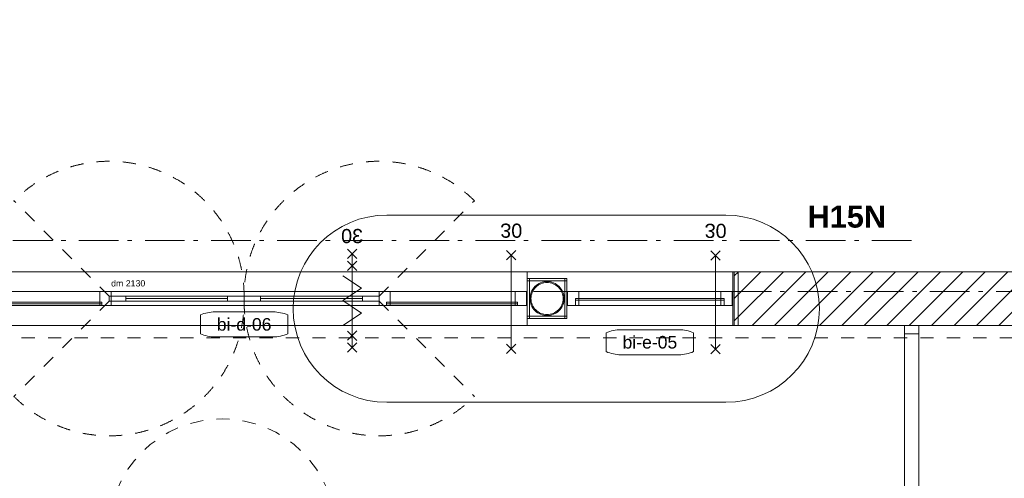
# Model space of a CAD drawing. Header units: millimetres. Extents: x -62314 to 79800, y -34032 to 28340.
# Tile 25 of 256: x 11342 to 19225, y 2870 to 6544. Entities that reach past the tile are written whole.
import ezdxf
from ezdxf.enums import TextEntityAlignment as Align

# ---------------------------------------------------------------- set-up
doc = ezdxf.new("R2010")
doc.units = ezdxf.units.MM
doc.header["$LTSCALE"] = 508
doc.header["$PDMODE"] = 1
doc.header["$PDSIZE"] = -2
for name, pattern in [('Dash Style-1', [0.41664, 0.20828, -0.20836]), ('Dash Style-6', [1.04164, 0.625, -0.20828, 0.06943, -0.13893]), ('Dash Style-8', [1.25, 0.625, -0.20828, 0.06943, -0.13893, 0.06943, -0.13893])]:
    doc.linetypes.add(name, pattern=pattern)
for name, color, linetype, lineweight in [('(00) tekening-aanzicht', 8, 'Continuous', 0), ('(00) tekening-aanzicht dorpel', 7, 'Continuous', 0), ('(00) tekening-bovenliggend', 8, 'Dash Style-1', 0), ('(00) tekening-lijn draairichting', 7, 'Dash Style-1', 0), ('(00) tekening-merk kozijn', 40, 'Continuous', 0), ('(00) tekening-stramien-algemeen', 7, 'Dash Style-6', 0), ('(00) tekening-verwijzing', 33, 'Fence_Line', 0), ('(00) tekst-klein', 8, 'Continuous', 0), ('(00) tekst-tekening verwijzing', 8, 'Continuous', 0), ('(02) sloop-demarcatielijn', 5, 'Dash Style-1', 0), ('(04) bouwaanvraag-brandweer-bestaand-WBDBO', 142, 'Dash Style-1', 0), ('(04) bouwaanvraag-brandweer-WBDBO', 142, 'Dash Style-1', 0), ('(21) buitenwanden-bestaand', 7, 'Continuous', 0), ('(22) binnenwanden-X plaatmateriaal', 92, 'Continuous', 0), ('(28) hoofddraagconstructie-H staalprofielen', 33, 'Continuous', 0), ('None', 7, 'Continuous', 0)]:
    doc.layers.add(name, color=color, linetype=linetype, lineweight=lineweight)
doc.styles.add('Arial', font='Arial')
doc.styles.add('Arial Bold (bold)', font='Arial Bold')
doc.linetypes.add('Fence_Line', pattern='A,0,[1,Fence_Line.shx,S=0.19685,R=0,X=0,Y=-0.441942],-5', length=5)

# ---------------------------------------------------------------- blocks, each defined once
blk = doc.blocks.new('stadsmuur bestaand 01')
at = {"layer": '(21) buitenwanden-bestaand', "linetype": 'Continuous', "lineweight": 0, "transparency": 33554687}
h = blk.add_hatch(dxfattribs=at)
h.set_pattern_fill('Brick', style=0, pattern_type=2)
h.set_pattern_definition([(45, (0, 0), (-89.80256, 89.80256), [])])
h.paths.add_polyline_path([(40549.9, -270), (40549.9, 160), (36079.9, 160), (36079.9, -270)])
at = {"layer": '(00) tekening-bovenliggend', "color": 17, "lineweight": 0, "transparency": 33554687, "flags": 128}
blk.add_lwpolyline([(36079.9, -270), (36079.9, 160), (28229.9, 160), (28229.9, -270), (36079.9, -270)], close=True, dxfattribs=at)
at = {"layer": '(21) buitenwanden-bestaand', "color": 1, "lineweight": 0, "transparency": 33554687, "flags": 128}
blk.add_lwpolyline([(40549.9, -270), (40549.9, 160), (36079.9, 160), (36079.9, -270)], close=True, dxfattribs=at)
blk = doc.blocks.new('Group-18-1')
at = {"layer": 'None', "color": 17, "lineweight": 0, "transparency": 33554687, "flags": 128}
for points in [[(-144969.5, -38219.7), (-144855.5, -38219.7), (-144855.5, -40663), (-144969.5, -40663)], [(-144969.5, -38219.7), (-144855.5, -38219.7), (-144855.5, -38286.7), (-144969.5, -38286.7)], [(-144969.5, -40596), (-144855.5, -40596), (-144855.5, -40663), (-144969.5, -40663)]]:
    blk.add_lwpolyline(points, close=True, dxfattribs=at)
blk = doc.blocks.new('00-merk kozijn')
at = {"layer": '(00) tekening-merk kozijn', "color": 2, "lineweight": 0, "transparency": 33554687, "flags": 128}
blk.add_lwpolyline([(233.3, 50, 0.105357), (349.4, 74.7), (350, 75), (350, 225), (349.4, 225.3, 0.105357), (233.3, 250), (-233.3, 250, 0.105357), (-349.4, 225.3), (-350, 225), (-350, 75), (-349.4, 74.7, 0.105357), (-233.3, 50)], format="xyb", close=True, dxfattribs=at)
at = {"layer": 'None', "color": 7, "linetype": 'Continuous', "lineweight": 0, "transparency": 33554687}
blk.add_point((0, 0), dxfattribs=at)
at = {"layer": '(00) tekening-merk kozijn', "color": 2, "transparency": 33554687, "style": 'Arial'}
blk.add_attdef('MERK', text='', height=100.7, dxfattribs=at).set_placement((0, 149.9), align=Align.MIDDLE_CENTER)
blk = doc.blocks.new('bi-d-06 plt')
at = {"layer": '(00) tekening-aanzicht dorpel', "color": 17, "lineweight": 0, "transparency": 33554687, "flags": 128}
blk.add_lwpolyline([(-636.9, 158), (3894.9, 158), (3894.9, -272), (-636.9, -272)], close=True, dxfattribs=at)
at = {"layer": '(00) tekening-lijn draairichting', "color": 17, "lineweight": 0, "transparency": 33554687}
for p, q in [((549, -37), (-214.7, 726.7)), ((2709, -37), (3472.7, 726.7)), ((549, -77), (-214.7, -840.7)), ((2709, -77), (3472.7, -840.7))]:
    blk.add_line(p, q, dxfattribs=at)
for centre, start, end in [((549, -37), 0, 135), ((2709, -37), 45, 180), ((549, -77), 225, 0), ((2709, -77), 180, 315)]:
    blk.add_arc(centre, 1080, start, end, dxfattribs=at)
at = {"layer": 'None', "color": 17, "lineweight": 0, "transparency": 33554687}
for p, q in [((1496.5, -57), (681.5, -57)), ((1761.5, -57), (2576.5, -57)), ((-559.2, -99), (-559.2, -114)), ((489, -99), (489, -114)), ((2769, -99), (2769, -114)), ((3817.2, -99), (3817.2, -114))]:
    blk.add_line(p, q, dxfattribs=at)
at = {"layer": 'None', "color": 17, "lineweight": 0, "transparency": 33554687, "flags": 128}
for points in [[(-541.9, -114), (-631.9, -114), (-631.9, 0), (-541.9, 0)], [(-541.9, 0), (3799.9, 0), (3799.9, -114), (-541.9, -114)], [(564, -114), (474, -114), (474, 0), (564, 0)], [(2709, 0), (2799, 0), (2799, -114), (2709, -114)], [(3799.9, 0), (3889.9, 0), (3889.9, -114), (3799.9, -114)], [(549, -37), (1629, -37), (1629, -77), (549, -77)], [(681.5, -37), (1496.5, -37), (1496.5, -77), (681.5, -77)], [(1629, -37), (2709, -37), (2709, -77), (1629, -77)], [(1761.5, -37), (2576.5, -37), (2576.5, -77), (1761.5, -77)], [(489, -99), (-559.2, -99), (-559.2, -87), (489, -87)], [(2769, -87), (3817.2, -87), (3817.2, -99), (2769, -99)]]:
    blk.add_lwpolyline(points, close=True, dxfattribs=at)
at = {"layer": '(00) tekening-merk kozijn', "color": 1, "transparency": 33554687}
ref = blk.add_blockref('00-merk kozijn', (1629, -114), dxfattribs=dict(at, rotation=180))
ref.add_attrib('MERK', 'bi-d-06', dxfattribs={"color": 2, "transparency": 33554687, "height": 100.69, "style": 'Arial'}).set_placement((1629, -263.9), align=Align.MIDDLE_CENTER)
at = {"layer": '(00) tekst-klein', "color": 17, "insert": (564, 39.1), "char_height": 50.34, "attachment_point": 7, "line_spacing_factor": 0.962448, "style": 'Arial'}
blk.add_mtext('dm 2130', dxfattribs=at)
blk = doc.blocks.new('blok B 01 (2D)')
at = {"layer": '(00) tekening-bovenliggend', "color": 17, "lineweight": 0, "transparency": 33554687, "flags": 128}
blk.add_lwpolyline([(13038.4, 17014.3), (13057.3, 16927.2), (13067.5, 16838.6), (13068.9, 16749.4), (13061.6, 16660.5), (13045.7, 16572.8), (13021.2, 16487.1), (12988.4, 16404.1), (12947.7, 16324.8), (12899.4, 16249.9), (12844, 16180), (12781.9, 16115.9), (12713.9, 16058.2), (12640.6, 16007.5), (12562.7, 15964.2), (12480.9, 15928.7), (12396, 15901.4), (12308.8, 15882.6), (12220.2, 15872.4), (12131.1, 15870.9), (12042.2, 15878.2), (11954.5, 15894.2), (11868.7, 15918.7), (11785.8, 15951.4), (11706.5, 15992.2), (11631.5, 16040.5), (11561.7, 16095.9), (11497.6, 16157.9), (11439.9, 16225.9), (11389.1, 16299.2), (11345.8, 16377.2), (11310.3, 16459), (11283.1, 16543.9), (11264.2, 16631.1), (11254, 16719.6), (11252.6, 16808.8), (11259.9, 16897.7), (11275.8, 16985.4), (11300.3, 17071.1), (11333.1, 17154.1), (11373.8, 17233.4), (11422.1, 17308.4), (11477.6, 17378.2), (11539.6, 17442.3), (11607.6, 17500), (11680.9, 17550.7), (11758.8, 17594), (11840.6, 17629.5), (11925.5, 17656.8), (12012.7, 17675.6), (12101.3, 17685.8), (12190.4, 17687.3), (12279.3, 17680), (12367, 17664), (12452.8, 17639.6), (12535.7, 17606.8), (12615, 17566.1), (12690, 17517.7), (12759.8, 17462.3), (12823.9, 17400.3), (12881.6, 17332.3), (12932.4, 17259), (12975.7, 17181), (13011.2, 17099.2)], close=True, dxfattribs=at)
at = {"layer": '(04) bouwaanvraag-brandweer-bestaand-WBDBO', "color": 6, "lineweight": 0, "transparency": 33554687}
blk.add_line((7752.7, 17210.8), (60398.4, 31317.1), dxfattribs=at)
blk = doc.blocks.new('kolom rond')
at = {"layer": '(28) hoofddraagconstructie-H staalprofielen', "color": 1, "lineweight": 0, "transparency": 33554687, "flags": 128}
for points in [[(-136.5, 0, -0.414214), (0, 136.5, -0.414214), (136.5, 0, -0.414214), (0, -136.5, -0.414214)], [(-128.5, 0, -0.414214), (0, 128.5, -0.414214), (128.5, 0, -0.414214), (0, -128.5, -0.414214)]]:
    blk.add_lwpolyline(points, format="xyb", close=True, dxfattribs=at)
blk.add_lwpolyline([(128.5, 0), (127.9, -12.6), (126, -25.1), (123, -37.3), (118.7, -49.2), (113.3, -60.6), (106.8, -71.4), (99.3, -81.5), (90.9, -90.9), (81.5, -99.3), (71.4, -106.8), (60.6, -113.3), (49.2, -118.7), (37.3, -123), (25.1, -126), (12.6, -127.9), (0, -128.5), (-12.6, -127.9), (-25.1, -126), (-37.3, -123), (-49.2, -118.7), (-60.6, -113.3), (-71.4, -106.8), (-81.5, -99.3), (-90.9, -90.9), (-99.3, -81.5), (-106.8, -71.4), (-113.3, -60.6), (-118.7, -49.2), (-123, -37.3), (-126, -25.1), (-127.9, -12.6), (-128.5, 0), (-127.9, 12.6), (-126, 25.1), (-123, 37.3), (-118.7, 49.2), (-113.3, 60.6), (-106.8, 71.4), (-99.3, 81.5), (-90.9, 90.9), (-81.5, 99.3), (-71.4, 106.8), (-60.6, 113.3), (-49.2, 118.7), (-37.3, 123), (-25.1, 126), (-12.6, 127.9), (0, 128.5), (12.6, 127.9), (25.1, 126), (37.3, 123), (49.2, 118.7), (60.6, 113.3), (71.4, 106.8), (81.5, 99.3), (90.9, 90.9), (99.3, 81.5), (106.8, 71.4), (113.3, 60.6), (118.7, 49.2), (123, 37.3), (126, 25.1), (127.9, 12.6)], close=True, dxfattribs=at)
blk = doc.blocks.new('Group-160-1')
at = {"layer": '(00) tekening-verwijzing', "color": 7, "linetype": 'Continuous', "lineweight": 0, "flags": 128}
blk.add_lwpolyline([(-146401.2, -37336.2, -1), (-146401.2, -38836.2), (-149114.8, -38836.2, -1), (-149114.8, -37336.2)], format="xyb", close=True, dxfattribs=at)
at = {"layer": '(00) tekst-tekening verwijzing', "color": 17, "insert": (-145746.8, -37438.9), "char_height": 176.21, "attachment_point": 7, "line_spacing_factor": 0.962448, "style": 'Arial Bold (bold)'}
blk.add_mtext('H15N', dxfattribs=at)
at = {"layer": 'None', "color": 0, "flags": 1}
blk.add_attdef('det._verw.', (-149864.8, -38836.2), '', height=0.18, dxfattribs=at)
blk = doc.blocks.new('Group-162-1')
at = {"layer": 'None', "color": 17, "transparency": 33554687}
blk.add_blockref('Group-160-1', (0, 0), dxfattribs=at)
blk = doc.blocks.new('kolom brandwerend ingepakt')
at = {"layer": '(00) tekening-aanzicht', "color": 17, "lineweight": 0, "transparency": 33554687, "flags": 128}
for points in [[(-164.5, 57), (-159.5, 57), (-159.5, -57), (-164.5, -57)], [(159.5, 57), (164.5, 57), (164.5, -57), (159.5, -57)]]:
    blk.add_lwpolyline(points, close=True, dxfattribs=at)
at = {"layer": '(22) binnenwanden-X plaatmateriaal', "color": 2, "lineweight": 0, "transparency": 33554687, "flags": 128}
for points in [[(-159.5, 159.5), (-141.5, 159.5), (-141.5, -159.5), (-159.5, -159.5)], [(-159.5, 159.5), (159.5, 159.5), (159.5, 141.5), (-159.5, 141.5)], [(141.5, 159.5), (159.5, 159.5), (159.5, -159.5), (141.5, -159.5)], [(-159.5, -141.5), (159.5, -141.5), (159.5, -159.5), (-159.5, -159.5)]]:
    blk.add_lwpolyline(points, close=True, dxfattribs=at)
at = {"layer": 'None', "color": 17, "transparency": 33554687, "xscale": -1}
blk.add_blockref('kolom rond', (0, 0), dxfattribs=at)
at = {"layer": 'None', "color": 17, "transparency": 33554687}
blk.add_blockref('kolom rond', (0, 0), dxfattribs=at)
blk = doc.blocks.new('brandwerend-afwerking sparing stadsmuur')
at = {"layer": '(00) tekening-aanzicht', "color": 17, "lineweight": 0, "transparency": 33554687, "flags": 128}
blk.add_lwpolyline([(16.5, 57), (21.5, 57), (21.5, -57), (16.5, -57)], close=True, dxfattribs=at)
at = {"layer": '(22) binnenwanden-X plaatmateriaal', "color": 2, "lineweight": 0, "transparency": 33554687, "flags": 128}
blk.add_lwpolyline([(-26.5, 215), (16.5, 215), (16.5, -215), (-26.5, -215)], close=True, dxfattribs=at)
blk = doc.blocks.new('Group-29-1')
at = {"layer": '(04) bouwaanvraag-brandweer-WBDBO', "color": 1, "lineweight": 0, "transparency": 33554687}
for p, q in [((37.5, 412.5), (-37.5, 337.5)), ((37.5, 337.5), (-37.5, 412.5))]:
    blk.add_line(p, q, dxfattribs=at)
blk = doc.blocks.new('Group-30-1')
at = {"layer": '(04) bouwaanvraag-brandweer-WBDBO', "color": 1, "lineweight": 0, "transparency": 33554687}
for p, q in [((37.5, -412.5), (-37.5, -337.5)), ((37.5, -337.5), (-37.5, -412.5))]:
    blk.add_line(p, q, dxfattribs=at)
blk = doc.blocks.new('brand-30 wbdbo')
at = {"layer": '(04) bouwaanvraag-brandweer-WBDBO', "color": 1, "linetype": 'Continuous', "lineweight": 0, "transparency": 33554687}
blk.add_line((0, 375), (0, -375), dxfattribs=at)
at = {"layer": 'None', "color": 7, "linetype": 'Continuous', "lineweight": 0, "transparency": 33554687}
blk.add_point((0, 0), dxfattribs=at)
at = {"layer": '(04) bouwaanvraag-brandweer-WBDBO', "color": 1, "transparency": 33554687}
for name in ['Group-29-1', 'Group-30-1']:
    blk.add_blockref(name, (0, 0), dxfattribs=at)
at = {"layer": '(04) bouwaanvraag-brandweer-WBDBO', "color": 1, "transparency": 33554687, "insert": (0, -630.6), "char_height": 113.27, "attachment_point": 8, "line_spacing_factor": 0.962448, "style": 'Arial'}
blk.add_mtext('30', dxfattribs=at)
blk = doc.blocks.new('Group-37-1')
at = {"layer": '(04) bouwaanvraag-brandweer-WBDBO', "color": 1, "lineweight": 0, "transparency": 33554687}
for p, q in [((-37.5, -412.5), (37.5, -337.5)), ((-37.5, -337.5), (37.5, -412.5))]:
    blk.add_line(p, q, dxfattribs=at)
blk = doc.blocks.new('Group-38-1')
at = {"layer": '(04) bouwaanvraag-brandweer-WBDBO', "color": 1, "lineweight": 0, "transparency": 33554687}
for p, q in [((-37.5, 412.5), (37.5, 337.5)), ((-37.5, 337.5), (37.5, 412.5))]:
    blk.add_line(p, q, dxfattribs=at)
blk = doc.blocks.new('Group-39-1')
at = {"layer": '(04) bouwaanvraag-brandweer-WBDBO', "color": 1, "linetype": 'Continuous', "lineweight": 0, "transparency": 33554687}
for p, q in [((75, 200), (-75, 100)), ((75, 0), (-75, 100)), ((75, 0), (-75, -100)), ((-75, -100), (75, -200))]:
    blk.add_line(p, q, dxfattribs=at)
blk = doc.blocks.new('brand-zs deur')
at = {"layer": '(04) bouwaanvraag-brandweer-WBDBO', "color": 1, "linetype": 'Continuous', "lineweight": 0, "transparency": 33554687}
blk.add_line((0, -250), (0, 250), dxfattribs=at)
at = {"layer": 'None', "color": 7, "linetype": 'Continuous', "lineweight": 0, "transparency": 33554687}
blk.add_point((0, 0), dxfattribs=at)
at = {"layer": '(04) bouwaanvraag-brandweer-WBDBO', "color": 1, "transparency": 33554687}
blk.add_blockref('Group-39-1', (0, 0), dxfattribs=at)
blk = doc.blocks.new('Group-40-1')
at = {"layer": '(04) bouwaanvraag-brandweer-WBDBO', "color": 1, "lineweight": 0, "transparency": 33554687}
for p, q in [((-37.5, 241.1), (37.5, 316.1)), ((-37.5, 316.1), (37.5, 241.1))]:
    blk.add_line(p, q, dxfattribs=at)
blk = doc.blocks.new('Group-41-1')
at = {"layer": '(04) bouwaanvraag-brandweer-WBDBO', "color": 1, "lineweight": 0, "transparency": 33554687}
for p, q in [((-37.5, -242.9), (37.5, -317.9)), ((-37.5, -317.9), (37.5, -242.9))]:
    blk.add_line(p, q, dxfattribs=at)
blk = doc.blocks.new('brand-rw 30 + zelfs')
at = {"layer": '(04) bouwaanvraag-brandweer-WBDBO', "color": 1, "linetype": 'Continuous', "lineweight": 0, "transparency": 33554687}
blk.add_line((0, -375), (0, 375), dxfattribs=at)
at = {"layer": 'None', "color": 7, "linetype": 'Continuous', "lineweight": 0, "transparency": 33554687}
blk.add_point((0, 0), dxfattribs=at)
at = {"layer": '(04) bouwaanvraag-brandweer-WBDBO', "color": 1, "transparency": 33554687}
for name in ['Group-38-1', 'Group-40-1', 'Group-41-1', 'Group-37-1']:
    blk.add_blockref(name, (0, 0), dxfattribs=at)
at = {"layer": 'None', "color": 17, "transparency": 33554687}
blk.add_blockref('brand-zs deur', (0, 0), dxfattribs=at)
at = {"layer": '(04) bouwaanvraag-brandweer-WBDBO', "color": 1, "transparency": 33554687, "insert": (0, 459.4875), "char_height": 113.27474, "attachment_point": 8, "line_spacing_factor": 0.962448, "style": 'Arial'}
blk.add_mtext('30', dxfattribs=at)
blk = doc.blocks.new('Group-171-1')
at = {"layer": 'None', "color": 17, "transparency": 33554687, "xscale": -1, "rotation": 180}
for p in [(-152969.4, -38033.2), (-148118.6, -38033.2), (-146482.5, -38034.7)]:
    blk.add_blockref('brand-30 wbdbo', p, dxfattribs=at)
at = {"layer": 'None', "color": 17, "transparency": 33554687, "xscale": -1}
blk.add_blockref('brand-rw 30 + zelfs', (-149393, -38021.7), dxfattribs=at)
blk = doc.blocks.new('Group-1')
at = {"layer": '(00) tekening-aanzicht dorpel', "color": 17, "lineweight": 0, "transparency": 33554687, "flags": 128}
for points in [[(-286, 158), (1361, 158), (1361, -272), (-286, -272)], [(-286, -216.5), (33, -216.5), (33, 102.5), (-286, 102.5)]]:
    blk.add_lwpolyline(points, dxfattribs=at)
at = {"layer": 'None', "color": 17, "lineweight": 0, "transparency": 33554687, "flags": 128}
for points in [[(38, 0), (128, 0), (128, -114), (38, -114)], [(128, 0), (1266, 0), (1266, -114), (128, -114)], [(1266, 0), (1356, 0), (1356, -114), (1266, -114)], [(101, -57), (1293, -57), (1293, -69), (101, -69)], [(101, -69), (128, -69), (128, -114), (101, -114)], [(1266, -69), (1293, -69), (1293, -114), (1266, -114)]]:
    blk.add_lwpolyline(points, close=True, dxfattribs=at)
at = {"layer": '(00) tekening-merk kozijn', "color": 1, "transparency": 33554687}
ref = blk.add_blockref('00-merk kozijn', (697, -257.1), dxfattribs=dict(at, rotation=180))
ref.add_attrib('MERK', 'bi-e-05', dxfattribs={"color": 2, "transparency": 33554687, "height": 100.69, "style": 'Arial'}).set_placement((697, -407), align=Align.MIDDLE_CENTER)
blk = doc.blocks.new('bi-e-05 plt')
at = {"layer": 'None', "color": 17, "transparency": 33554687}
blk.add_blockref('Group-1', (0, 0), dxfattribs=at)

msp = doc.modelspace()

# ---------------------------------------------------------------- linework, layer by layer
at = {"layer": '(00) tekening-stramien-algemeen', "color": 2, "lineweight": 0, "transparency": 33554687}
for p, q in [((18483.04, 4774.85), (-21063.27, 4774.85)), ((79800, 4524.85), (-21063.27, 4524.85)), ((79800, 4365.03), (-21063.27, 4365.03))]:
    msp.add_line(p, q, dxfattribs=at)
at = {"layer": '(02) sloop-demarcatielijn', "color": 6, "linetype": 'Dash Style-8', "lineweight": 0, "transparency": 33554687, "flags": 128}
msp.add_lwpolyline([(18376.04, 17052.15, 0.1248115), (5892.49, 6225.03), (7035.89, 6225.03), (7035.89, 4525.03)], format="xyb", dxfattribs=at)

# ---------------------------------------------------------------- block references
at = {"layer": 'None', "color": 17, "transparency": 33554687, "rotation": 344.9999999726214}
msp.add_blockref('blok B 01 (2D)', (-3125.94, -10622.93), dxfattribs=at)
at = {"layer": 'None', "color": 17, "transparency": 33554687}
for name, p in [('Group-162-1', (163395.98, 42314.6)), ('bi-d-06 plt', (11509.41, 4366.85)), ('Group-171-1', (163395.98, 42314.6)), ('stadsmuur bestaand 01', (-19016.53, 4364.85)), ('bi-e-05 plt', (15690.29, 4366.85)), ('Group-18-1', (163395.98, 42314.6))]:
    msp.add_blockref(name, p, dxfattribs=at)
at = {"layer": 'None', "color": 17, "transparency": 33554687, "xscale": -1}
for name, p in [('brandwerend-afwerking sparing stadsmuur', (17067.83, 4309.85)), ('kolom brandwerend ingepakt', (15563.79, 4309.85)), ('kolom rond', (15563.79, 4309.85)), ('kolom rond', (15563.79, 4309.85))]:
    msp.add_blockref(name, p, dxfattribs=at)

doc.saveas('drawing.dxf')
